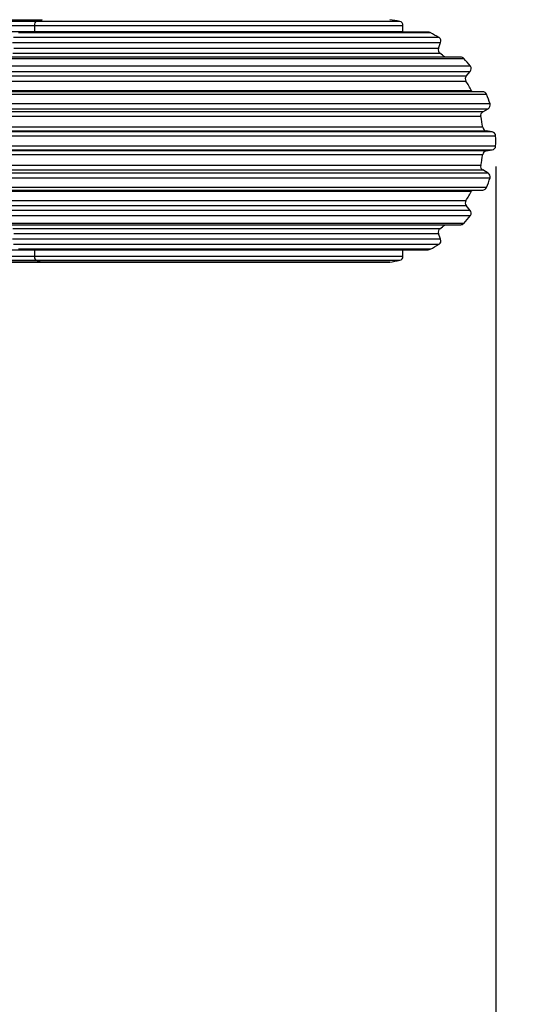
# Model space of a CAD drawing. Extents: x 18 to 418, y 9 to 289.
# Tile 13 of 21: x 295 to 308, y 159 to 183. Entities that reach past the tile are written whole.
import ezdxf

# ---------------------------------------------------------------- set-up
doc = ezdxf.new("R2010")
doc.units = 0
doc.header["$LTSCALE"] = 12.7
doc.header["$PDMODE"] = 33
doc.header["$PDSIZE"] = 1
doc.layers.get('DEFPOINTS').update_dxf_attribs({"linetype": 'CONTINUOUS'})
for name, color, linetype in [('ANNOTATION_TEXT', 7, 'CONTINUOUS'), ('TANGENT_LINES', 7, 'CONTINUOUS'), ('VISIBLE', 7, 'CONTINUOUS')]:
    doc.layers.add(name, color=color, linetype=linetype)
doc.styles.add('ONSHAPE-STANDARD-DIMENSION', font='txt')
doc.dimstyles.new('ONSHAPE-ISO-25', dxfattribs={"dimtxt": 3, "dimasz": 2.5, "dimexe": 1.25, "dimexo": 0.625, "dimtad": 1, "dimzin": 0, "dimtxsty": 'ONSHAPE-STANDARD-DIMENSION', "dimcen": 2.5, "dimclrd": 7, "dimclre": 7, "dimclrt": 7, "dimadec": 1, "dimazin": 3, "dimtfac": 1, "dimtmove": 0, "dimatfit": 3, "dimtzin": 0})
doc.dimstyles.new('ONSHAPE-ISO-25$0', dxfattribs={"dimtxt": 3, "dimasz": 2.5, "dimexe": 1.25, "dimexo": 0.625, "dimtad": 1, "dimzin": 0, "dimtxsty": 'ONSHAPE-STANDARD-DIMENSION', "dimcen": 2.5, "dimclrd": 7, "dimclre": 7, "dimclrt": 7, "dimadec": 1, "dimazin": 3, "dimtfac": 1, "dimtmove": 0, "dimatfit": 3, "dimtzin": 0})

# ---------------------------------------------------------------- blocks, each defined once
blk = doc.blocks.new('*D1')
at = {"layer": 'ANNOTATION_TEXT', "color": 7}
for p, q in [((40.75, 179.835), (40.75, 52.092)), ((307.11, 179.835), (307.11, 52.092)), ((43.25, 53.342), (304.61, 53.342))]:
    blk.add_line(p, q, dxfattribs=at)
for points in [[(43.25, 53.758), (43.25, 52.925), (40.75, 53.342)], [(304.61, 52.925), (304.61, 53.758), (307.11, 53.342)]]:
    blk.add_solid(points, dxfattribs=at)
at = {"layer": 'DEFPOINTS', "color": 0}
for p in [(40.75, 180.46), (307.11, 180.46), (307.11, 53.342)]:
    blk.add_point(p, dxfattribs=at)
at = {"layer": 'ANNOTATION_TEXT', "color": 7, "insert": (173.93, 55.514), "char_height": 3, "attachment_point": 5, "style": 'ONSHAPE-STANDARD-DIMENSION'}
blk.add_mtext('1331.80', dxfattribs=at)
blk = doc.blocks.new('*D4')
at = {"layer": 'ANNOTATION_TEXT', "color": 7}
for p, q in [((267.895, 273.06), (315.065, 273.06)), ((313.815, 270.56), (313.815, 138.36)), ((267.895, 135.86), (315.065, 135.86))]:
    blk.add_line(p, q, dxfattribs=at)
for points in [[(314.231, 270.56), (313.398, 270.56), (313.815, 273.06)], [(313.398, 138.36), (314.231, 138.36), (313.815, 135.86)]]:
    blk.add_solid(points, dxfattribs=at)
at = {"layer": 'DEFPOINTS', "color": 0}
for p in [(267.27, 273.06), (267.27, 135.86), (313.815, 135.86)]:
    blk.add_point(p, dxfattribs=at)
at = {"layer": 'ANNOTATION_TEXT', "color": 7, "insert": (311.643, 204.46), "char_height": 3, "attachment_point": 5, "rotation": 90, "style": 'ONSHAPE-STANDARD-DIMENSION'}
blk.add_mtext('686.00', dxfattribs=at)
blk = doc.blocks.new('*D5')
at = {"layer": 'ANNOTATION_TEXT', "color": 7}
for p, q in [((267.895, 273.06), (323.153, 273.06)), ((321.903, 270.56), (321.903, 112.36)), ((277.615, 109.86), (323.153, 109.86))]:
    blk.add_line(p, q, dxfattribs=at)
for points in [[(322.32, 270.56), (321.486, 270.56), (321.903, 273.06)], [(321.486, 112.36), (322.32, 112.36), (321.903, 109.86)]]:
    blk.add_solid(points, dxfattribs=at)
at = {"layer": 'DEFPOINTS', "color": 0}
for p in [(267.27, 273.06), (276.99, 109.86), (321.903, 109.86)]:
    blk.add_point(p, dxfattribs=at)
at = {"layer": 'ANNOTATION_TEXT', "color": 7, "insert": (319.731, 204.46), "char_height": 3, "attachment_point": 5, "rotation": 90, "style": 'ONSHAPE-STANDARD-DIMENSION'}
blk.add_mtext('816.00', dxfattribs=at)
blk = doc.blocks.new('*D6')
at = {"layer": 'ANNOTATION_TEXT', "color": 7}
for p, q in [((267.895, 273.06), (331.004, 273.06)), ((329.754, 270.56), (329.754, 81.36)), ((176.955, 78.86), (331.004, 78.86))]:
    blk.add_line(p, q, dxfattribs=at)
for points in [[(330.17, 270.56), (329.337, 270.56), (329.754, 273.06)], [(329.337, 81.36), (330.17, 81.36), (329.754, 78.86)]]:
    blk.add_solid(points, dxfattribs=at)
at = {"layer": 'DEFPOINTS', "color": 0}
for p in [(267.27, 273.06), (176.33, 78.86), (329.754, 78.86)]:
    blk.add_point(p, dxfattribs=at)
at = {"layer": 'ANNOTATION_TEXT', "color": 7, "insert": (327.582, 204.46), "char_height": 3, "attachment_point": 5, "rotation": 90, "style": 'ONSHAPE-STANDARD-DIMENSION'}
blk.add_mtext('971.00', dxfattribs=at)

msp = doc.modelspace()

# ---------------------------------------------------------------- linework, layer by layer
at = {"layer": 'TANGENT_LINES'}
for p, q in [((295.8322, 183.3904), (284.8251, 183.3904)), ((284.9679, 183.4341), (295.9758, 183.4341)), ((295.7866, 183.1368), (284.3688, 183.1368)), ((284.7795, 183.2928), (295.7866, 183.2928)), ((295.3991, 183.119), (305.4997, 183.119)), ((295.7866, 183.2928), (295.7866, 183.1368)), ((294.9198, 182.4833), (306.3251, 182.4833)), ((306.5136, 181.6899), (294.8103, 181.6899)), ((294.5956, 181.6036), (306.8834, 181.6036)), ((294.6028, 180.7074), (306.871, 180.7074)), ((307.0246, 180.6803), (294.5136, 180.6803)), ((294.5136, 180.2405), (307.0246, 180.2405)), ((294.6503, 180.1273), (306.7891, 180.1273)), ((306.8834, 179.3172), (294.5956, 179.3172)), ((294.8103, 179.231), (306.5136, 179.231)), ((306.3251, 178.4375), (294.9198, 178.4375)), ((305.4997, 177.8018), (295.3991, 177.8018)), ((284.3688, 177.784), (295.7866, 177.784)), ((295.7866, 177.6281), (284.7795, 177.6281)), ((295.7866, 177.784), (295.7866, 177.6281)), ((284.8251, 177.5304), (295.8322, 177.5304)), ((295.9758, 177.4868), (284.9679, 177.4868)), ((304.5066, 177.4868), (295.9758, 177.4868))]:
    msp.add_line(p, q, dxfattribs=at)
for centre, major_axis, start_param, end_param in [((295.8446, 183.2928), (0, 0.1), 0.2164169, 1.5707963), ((296.2063, 180.4604), (0, 3), 0.132649, 0.2164169), ((295.8446, 177.6281), (0, 0.1), 1.5707963, 2.9251758), ((296.2063, 180.4604), (0, 3), 2.9251758, 3.0089437)]:
    msp.add_ellipse(centre, major_axis=major_axis, ratio=0.580703, start_param=start_param, end_param=end_param, dxfattribs=at)
at = {"layer": 'TANGENT_LINES', "extrusion": (0, 0, -1)}
for centre, start_param, end_param in [((295.7285, 183.1368), 4.712389, 4.7766066), ((295.7285, 177.784), 4.6481714, 4.712389)]:
    msp.add_ellipse(centre, major_axis=(0, -0.1), ratio=0.580703, start_param=start_param, end_param=end_param, dxfattribs=at)
at = {"layer": 'VISIBLE'}
for p, q in [((304.754, 183.3904), (295.8322, 183.3904)), ((305.4533, 183.1304), (295.426, 183.1304)), ((295.7866, 183.2928), (304.8325, 183.2928)), ((304.8325, 183.1368), (295.7866, 183.1368)), ((304.8325, 183.1368), (304.8325, 183.2928)), ((295.2493, 182.8748), (305.7576, 182.8748)), ((305.7172, 182.9934), (295.2728, 182.9934)), ((305.7043, 182.7282), (305.7576, 182.8748)), ((305.7043, 182.7282), (295.2803, 182.7282)), ((306.2513, 182.5159), (294.9627, 182.5159)), ((295.2608, 182.6143), (305.738, 182.6143)), ((306.4866, 182.2909), (294.826, 182.2909)), ((294.8275, 182.1656), (306.484, 182.1656)), ((306.3838, 182.0461), (306.484, 182.1656)), ((306.3838, 182.0461), (294.8857, 182.0461)), ((294.89, 181.9275), (306.3764, 181.9275)), ((306.791, 181.6655), (294.6493, 181.6655)), ((306.9693, 181.3675), (294.5457, 181.3675)), ((294.572, 181.2507), (306.924, 181.2507)), ((306.789, 181.1727), (294.6504, 181.1727)), ((306.789, 181.1727), (306.924, 181.2507)), ((294.678, 181.0638), (306.7415, 181.0638)), ((306.7891, 180.7935), (294.6503, 180.7935)), ((307.0246, 180.6803), (306.871, 180.7074)), ((294.4657, 180.586), (307.1071, 180.586)), ((307.1071, 180.3348), (294.4657, 180.3348)), ((306.871, 180.2134), (294.6028, 180.2134)), ((306.871, 180.2134), (307.0246, 180.2405)), ((294.6504, 179.7481), (306.789, 179.7481)), ((306.7415, 179.8571), (294.678, 179.8571)), ((306.924, 179.6701), (306.789, 179.7481)), ((294.5457, 179.5533), (306.9693, 179.5533)), ((306.924, 179.6701), (294.572, 179.6701)), ((294.6493, 179.2553), (306.791, 179.2553)), ((294.8857, 178.8747), (306.3838, 178.8747)), ((306.3764, 178.9933), (294.89, 178.9933)), ((306.484, 178.7553), (306.3838, 178.8747)), ((294.826, 178.63), (306.4866, 178.63)), ((306.484, 178.7553), (294.8275, 178.7553)), ((294.9627, 178.4049), (306.2513, 178.4049)), ((305.738, 178.3066), (295.2608, 178.3066)), ((305.7576, 178.0461), (295.2493, 178.0461)), ((295.2803, 178.1926), (305.7043, 178.1926)), ((305.7576, 178.0461), (305.7043, 178.1926)), ((295.2728, 177.9274), (305.7172, 177.9274)), ((295.426, 177.7904), (305.4533, 177.7904)), ((295.7866, 177.784), (304.8325, 177.784)), ((304.8325, 177.6281), (295.7866, 177.6281)), ((304.8325, 177.6281), (304.8325, 177.784)), ((284.9756, 177.4859), (295.9835, 177.4859)), ((295.8322, 177.5304), (304.754, 177.5304)), ((295.9835, 177.4859), (304.4933, 177.4859))]:
    msp.add_line(p, q, dxfattribs=at)
for centre, radius, start, end in [((304.1098, 180.4604), 3, 77.60023, 82.39977), ((304.7325, 183.2928), 0.1, 0, 77.60023), ((304.9325, 183.1368), 0.1, 180, 183.6794), ((305.4533, 183.0304), 0.1, 62.39977, 90), ((304.1098, 180.4604), 3, 57.60023, 62.39977), ((305.6637, 182.909), 0.1, 340, 57.60023), ((305.7983, 182.694), 0.1, 160, 232.91267), ((304.1098, 180.4604), 2.7, 49.57758, 52.91267), ((306.2513, 182.4159), 0.1, 42.39977, 90), ((304.1098, 180.4604), 3, 37.60023, 42.39977), ((306.4074, 182.2298), 0.1, 320, 37.60023), ((306.4604, 181.9818), 0.1, 140, 212.91267), ((304.1098, 180.4604), 2.7, 27.08733, 32.91267), ((306.6026, 181.7354), 0.1, 207.08733, 224.33175), ((306.791, 181.5655), 0.1, 22.39977, 90), ((304.1098, 180.4604), 3, 17.60023, 22.39977), ((306.839, 181.0861), 0.1, 120, 192.91267), ((306.874, 181.3373), 0.1, 300, 17.60023), ((304.1098, 180.4604), 2.7, 7.08733, 12.91267), ((306.8884, 180.8059), 0.1, 187.08733, 260), ((307.0072, 180.5818), 0.1, 2.39977, 80), ((304.1098, 180.4604), 3, 357.60023, 2.39977), ((306.8884, 180.1149), 0.1, 100, 172.91267), ((307.0072, 180.339), 0.1, 280, 357.60023), ((304.1098, 180.4604), 2.7, 347.08733, 352.91267), ((306.839, 179.8347), 0.1, 167.08733, 240), ((304.1098, 180.4604), 3, 337.60023, 342.39977), ((306.874, 179.5835), 0.1, 342.39977, 60), ((306.6026, 179.1854), 0.1, 135.66825, 152.91267), ((306.791, 179.3553), 0.1, 270, 337.60023), ((304.1098, 180.4604), 2.7, 327.08733, 332.91267), ((306.4604, 178.939), 0.1, 147.08733, 220), ((304.1098, 180.4604), 3, 317.60023, 322.39977), ((306.4074, 178.691), 0.1, 322.39977, 40), ((305.7983, 178.2268), 0.1, 127.08733, 200), ((304.1098, 180.4604), 2.7, 307.08733, 310.42242), ((306.2513, 178.5049), 0.1, 270, 317.60023), ((305.6637, 178.0119), 0.1, 302.39977, 20), ((304.9325, 177.784), 0.1, 176.3206, 180), ((305.4533, 177.8904), 0.1, 270, 297.60023), ((304.1098, 180.4604), 3, 297.60023, 302.39977), ((304.7325, 177.6281), 0.1, 282.39977, 0), ((304.4933, 177.5859), 0.1, 270, 277.60023), ((304.1098, 180.4604), 3, 277.60023, 282.39977)]:
    msp.add_arc(centre, radius, start, end, dxfattribs=at)
for centre, start_param, end_param in [((295.426, 183.0304), 0, 0.4817148), ((295.9835, 177.5859), 3.0089437, 3.1415927)]:
    msp.add_ellipse(centre, major_axis=(0, 0.1), ratio=0.580703, start_param=start_param, end_param=end_param, dxfattribs=at)

# ---------------------------------------------------------------- dimensions: what is measured, and where the dimension line sits
at = {"layer": 'ANNOTATION_TEXT'}
for base, p1, p2, angle, dimstyle, picture, middle, dimtype in [((329.7537, 78.8604), (267.2698, 273.0604, 13.4283), (176.3298, 78.8604, -6.2696), 90, 'ONSHAPE-ISO-25$0', '*D6', (329.7537, 204.4604), 160), ((313.8148, 135.8604), (267.2698, 273.0604, 13.4283), (267.2698, 135.8604, 13.4283), 90, 'ONSHAPE-ISO-25$0', '*D4', (313.8148, 204.4604), 160), ((321.9029, 109.8604), (267.2698, 273.0604, 13.4283), (276.9898, 109.8604, -3.0696), 90, 'ONSHAPE-ISO-25$0', '*D5', (321.9029, 204.4604), 160), ((307.1098, 53.3416), (40.7498, 180.4604, 4.4304), (307.1098, 180.4604, 4.4304), 0, 'ONSHAPE-ISO-25', '*D1', (173.9298, 53.3416), 161)]:
    dim = msp.add_linear_dim(base=base, p1=p1, p2=p2, angle=angle, dimstyle=dimstyle, override={"dimlfac": 5, "dimpost": ''}, dxfattribs=at)
    dim.commit()
    dim.dimension.update_dxf_attribs({"geometry": picture, "text_midpoint": middle, "dimtype": dimtype})

doc.saveas('drawing.dxf')
